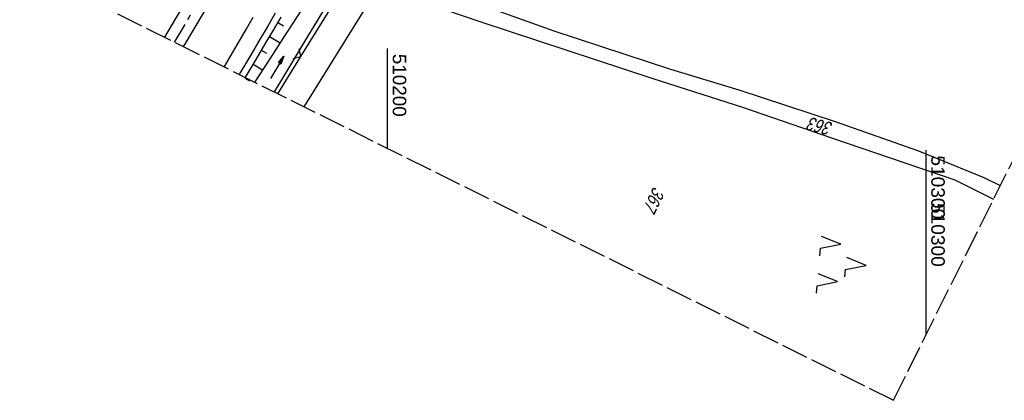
# Model space of a CAD drawing. Extents: x 510037 to 510706, y 460701 to 461658.
# Tile 2 of 34: x 510132 to 510315, y 460701 to 460772. Entities that reach past the tile are written whole.
import ezdxf

# ---------------------------------------------------------------- set-up
doc = ezdxf.new("R2010")
doc.units = 0
doc.header["$LTSCALE"] = 10
doc.header["$MEASUREMENT"] = 0
for name, pattern in [('ACHSE', [5.5, 4, -0.5, 0.5, -0.5]), ('AUSGEZOGEN', [0]), ('LT00', [0]), ('LT14', [0.6, 0.5, -0.1])]:
    doc.linetypes.add(name, pattern=pattern)
doc.layers.get('0').update_dxf_attribs({"linetype": 'LT00'})
for name, color, linetype in [('--EK_FBR', 1, 'LT00'), ('--EL_DFK_AB_L', 21, 'LT00'), ('-AX-093', 35, 'ACHSE'), ('DFK_AB_L', 21, 'LT00'), ('DFK_FLUR_NR', 250, 'LT00'), ('DFK_KATASTER', 250, 'LT00'), ('DFK_NUTZUNG', 250, 'LT00'), ('PFEIL', 140, 'AUSGEZOGEN'), ('V108_AFBR_BAB', 250, 'LT00'), ('V108_BOESCH', 250, 'LT00'), ('V108_BOSCHUNG', 250, 'LT00'), ('V108_GRABEN', 250, 'LT00'), ('V108_LD_MARK', 250, 'LT00'), ('V108_RASTER', 250, 'LT00'), ('V108_ZAUN', 40, 'LT00'), ('V109_AFBR_BAB', 250, 'LT00'), ('V109_BOESCH', 250, 'LT00'), ('V109_BOSCHUNG', 250, 'LT00'), ('V109_GRABEN', 250, 'LT00'), ('V109_LD_MARK', 250, 'LT00'), ('V109_RASTER', 250, 'LT00'), ('V109_ZAUN', 40, 'LT00')]:
    doc.layers.add(name, color=color, linetype=linetype)
doc.layers.add('-BLATT_108-RAND', color=7, linetype='LT14', plot=False)
doc.styles.get("Standard").update_dxf_attribs({"font": 'ARIAL.TTF'})

# ---------------------------------------------------------------- blocks, each defined once
blk = doc.blocks.new('SYMB7221')
at = {"color": 0, "linetype": 'ByBlock'}
for p, q in [((0, 0.435), (-0.11, 0.065)), ((0.11, 0.065), (0, 0.435)), ((0.25, 0.065), (0.11, 0.065)), ((-0.35, -0.065), (-0.46, -0.435)), ((0.35, -0.065), (0.24, -0.435))]:
    blk.add_line(p, q, dxfattribs=at)
for points in [[(-0.1, -0.435), (-0.24, -0.435), (-0.35, -0.065)], [(0.6, -0.435), (0.46, -0.435), (0.35, -0.065)]]:
    blk.add_lwpolyline(points, dxfattribs=at)
blk = doc.blocks.new('Pfreil3')
at = {"layer": 'PFEIL'}
blk.add_hatch(color=256, dxfattribs=at).paths.add_polyline_path([(-1.55, 0.27), (-1.55, -0.27), (0, 0)])
for p, q in [((-1.55, 0), (-4.83, 0)), ((-1.55, -0.27), (-1.55, 0.27)), ((-1.55, 0.27), (0, 0)), ((0, 0), (-1.55, -0.27))]:
    blk.add_line(p, q, dxfattribs=at)
blk = doc.blocks.new('SYMB0024')
at = {"color": 0, "linetype": 'ByBlock'}
for p, q in [((-0.5, 0.5), (0, 0)), ((0, 0), (0.5, 0.5))]:
    blk.add_line(p, q, dxfattribs=at)

msp = doc.modelspace()

# ---------------------------------------------------------------- linework, layer by layer
at = {"layer": '--EK_FBR', "color": 0}
for points in [[(510243.7, 460906.23), (510240.72, 460901.07), (510237.69, 460895.83), (510234.66, 460890.59), (510231.62, 460885.35), (510228.58, 460880.12), (510224.57, 460873.22), (510220.56, 460866.32), (510216.54, 460859.42), (510210.58, 460849.21), (510204.61, 460839.01), (510200.32, 460831.7), (510196.02, 460824.39), (510191.72, 460817.09), (510187.55, 460810.01), (510183.37, 460802.93), (510179.19, 460795.85), (510172.97, 460785.35), (510166.76, 460774.85), (510162.43, 460767.56), (510162.1, 460766.99)], [(510160.68, 460772.2), (510158.62, 460768.73)]]:
    msp.add_lwpolyline(points, dxfattribs=at)
at = {"layer": '--EK_FBR', "color": 2}
for points in [[(510202.06, 460842.58), (510201.07, 460840.88), (510198.52, 460836.52), (510195.97, 460832.15), (510193.41, 460827.79), (510190.85, 460823.42), (510188.3, 460819.06), (510185.78, 460814.76), (510183.27, 460810.47), (510180.75, 460806.17), (510178.23, 460801.88), (510175.71, 460797.59), (510173.23, 460793.38), (510170.74, 460789.17), (510168.25, 460784.97), (510165.76, 460780.77), (510163.27, 460776.57), (510160.68, 460772.2), (510158.62, 460768.73)], [(510205.48, 460840.51), (510204.61, 460839.01), (510200.32, 460831.7), (510196.02, 460824.39), (510191.72, 460817.09), (510187.55, 460810.01), (510183.37, 460802.93), (510179.19, 460795.85), (510172.97, 460785.35), (510166.76, 460774.85), (510162.43, 460767.56), (510162.1, 460766.99)]]:
    msp.add_lwpolyline(points, dxfattribs=at)
at = {"layer": '--EK_FBR'}
msp.add_lwpolyline([(510179.19, 460773.19), (510177.8, 460770.81), (510176.4, 460768.43), (510174.57, 460765.34), (510172.73, 460762.26), (510172.47, 460761.83)], dxfattribs=at)
msp.add_lwpolyline([(510179.19, 460773.19), (510177.8, 460770.81), (510176.4, 460768.43), (510174.57, 460765.34), (510172.73, 460762.26), (510172.47, 460761.83)], dxfattribs=at)
msp.add_lwpolyline([(510179.19, 460773.19), (510177.8, 460770.81), (510176.4, 460768.43), (510174.57, 460765.34), (510172.73, 460762.26), (510172.47, 460761.83)], dxfattribs=at)
at = {"layer": '--EL_DFK_AB_L'}
msp.add_line((510184.52, 460755.83), (510197.67, 460776.99), dxfattribs=at)
at = {"layer": '-AX-093', "ltscale": 0.2}
msp.add_lwpolyline([(510324.88, 461053.05), (510312.54, 461030.98), (510300.15, 461008.94), (510287.72, 460986.92), (510275.22, 460964.94), (510262.68, 460942.98), (510250.09, 460921.05), (510237.46, 460899.15), (510224.77, 460877.27), (510212.05, 460855.43), (510199.27, 460833.6), (510186.46, 460811.81), (510173.6, 460790.03), (510160.71, 460768.28), (510160.43, 460767.82)], dxfattribs=at)
at = {"layer": '-BLATT_108-RAND'}
msp.add_lwpolyline([(510449.46, 461657.25), (510037.07, 460829.27), (510293.97, 460701.31), (510706.36, 461529.3), (510449.46, 461657.25)], dxfattribs=at)
at = {"layer": 'DFK_AB_L'}
msp.add_line((510184.52, 460755.83), (510197.67, 460776.99), dxfattribs=at)
at = {"layer": 'DFK_KATASTER'}
for p, q in [((510201.13, 460777.13), (510217.34, 460771.62)), ((510219.99, 460773.79), (510230.88, 460769.92)), ((510217.34, 460771.62), (510249.29, 460761.1)), ((510230.88, 460769.92), (510252.59, 460762.8)), ((510252.59, 460762.8), (510265.29, 460758.94)), ((510249.29, 460761.1), (510265.93, 460755.76)), ((510265.29, 460758.94), (510283.12, 460753.07)), ((510265.93, 460755.76), (510282.65, 460750.01)), ((510283.12, 460753.07), (510298.63, 460747.66)), ((510282.65, 460750.01), (510299, 460744.4)), ((510298.63, 460747.66), (510310.74, 460742.71)), ((510299, 460744.4), (510305.36, 460742.26)), ((510305.36, 460742.26), (510312.58, 460738.69)), ((510310.74, 460742.71), (510313.82, 460741.18))]:
    msp.add_line(p, q, dxfattribs=at)
at = {"layer": 'V108_AFBR_BAB', "color": 2}
for points in [[(510243.7, 460906.23), (510240.72, 460901.07), (510237.69, 460895.83), (510234.66, 460890.59), (510231.62, 460885.35), (510228.58, 460880.12), (510224.57, 460873.22), (510220.56, 460866.32), (510216.54, 460859.42), (510210.58, 460849.21), (510204.61, 460839.01), (510200.32, 460831.7), (510196.02, 460824.39), (510191.72, 460817.09), (510187.55, 460810.01), (510183.37, 460802.93), (510179.19, 460795.85), (510172.97, 460785.35), (510166.76, 460774.85), (510162.43, 460767.56), (510162.1, 460766.99)], [(510160.68, 460772.2), (510158.62, 460768.73)]]:
    msp.add_lwpolyline(points, dxfattribs=at)
at = {"layer": 'V108_AFBR_BAB'}
msp.add_lwpolyline([(510179.19, 460773.19), (510177.8, 460770.81), (510176.4, 460768.43), (510174.57, 460765.34), (510172.73, 460762.26), (510172.47, 460761.83)], dxfattribs=at)
at = {"layer": 'V108_BOESCH'}
msp.add_lwpolyline([(510180.2, 460772.43), (510178.8, 460770.05), (510177.39, 460767.67), (510175.57, 460764.59), (510173.74, 460761.52), (510173.6, 460761.27)], dxfattribs=at)
at = {"layer": 'V108_BOSCHUNG'}
for p, q in [((510179.64, 460771.48), (510180.68, 460770.86)), ((510178.12, 460768.89), (510180.09, 460767.72)), ((510176.59, 460766.31), (510177.52, 460765.76)), ((510175.06, 460763.73), (510176.83, 460762.68))]:
    msp.add_line(p, q, dxfattribs=at)
at = {"layer": 'V108_GRABEN'}
for points in [[(510188.7, 460774.7), (510187.03, 460771.92), (510185.36, 460769.15), (510183.69, 460766.38), (510182.02, 460763.61), (510180.33, 460760.84), (510178.96, 460758.6)], [(510184.05, 460773.8), (510182.31, 460771.13), (510180.58, 460768.47), (510178.84, 460765.8), (510177.12, 460763.13), (510175.41, 460760.45), (510175.37, 460760.38)]]:
    msp.add_lwpolyline(points, dxfattribs=at)
at = {"layer": 'V108_LD_MARK'}
msp.add_lwpolyline([(510169.71, 460763.2), (510170.58, 460764.68), (510173.83, 460770.31), (510175.05, 460772.43)], dxfattribs=at)
at = {"layer": 'V108_RASTER'}
for p, q in [((510200, 460748.12), (510200, 460766.62)), ((510300, 460738.95), (510300, 460713.42))]:
    msp.add_line(p, q, dxfattribs=at)
at = {"layer": 'V108_ZAUN'}
for p, q in [((510183.95, 460765.14), (510191.84, 460777.9)), ((510179.68, 460758.24), (510183.95, 460765.14))]:
    msp.add_line(p, q, dxfattribs=at)
at = {"layer": 'V109_AFBR_BAB', "color": 0}
for points in [[(510202.06, 460842.58), (510201.07, 460840.88), (510198.52, 460836.52), (510195.97, 460832.15), (510193.41, 460827.79), (510190.85, 460823.42), (510188.3, 460819.06), (510185.78, 460814.76), (510183.27, 460810.47), (510180.75, 460806.17), (510178.23, 460801.88), (510175.71, 460797.59), (510173.23, 460793.38), (510170.74, 460789.17), (510168.25, 460784.97), (510165.76, 460780.77), (510163.27, 460776.57), (510160.68, 460772.2), (510158.62, 460768.73)], [(510205.48, 460840.51), (510204.61, 460839.01), (510200.32, 460831.7), (510196.02, 460824.39), (510191.72, 460817.09), (510187.55, 460810.01), (510183.37, 460802.93), (510179.19, 460795.85), (510172.97, 460785.35), (510166.76, 460774.85), (510162.43, 460767.56), (510162.1, 460766.99)]]:
    msp.add_lwpolyline(points, dxfattribs=at)
at = {"layer": 'V109_AFBR_BAB'}
msp.add_lwpolyline([(510179.19, 460773.19), (510177.8, 460770.81), (510176.4, 460768.43), (510174.57, 460765.34), (510172.73, 460762.26), (510172.47, 460761.83)], dxfattribs=at)
at = {"layer": 'V109_BOESCH'}
msp.add_lwpolyline([(510180.2, 460772.43), (510178.8, 460770.05), (510177.39, 460767.67), (510175.57, 460764.59), (510173.74, 460761.52), (510173.6, 460761.27)], dxfattribs=at)
at = {"layer": 'V109_BOSCHUNG'}
for p, q in [((510179.64, 460771.48), (510180.68, 460770.86)), ((510178.12, 460768.89), (510180.09, 460767.72)), ((510176.59, 460766.31), (510177.52, 460765.76)), ((510175.06, 460763.73), (510176.83, 460762.68)), ((510173.53, 460761.15), (510174.37, 460760.65))]:
    msp.add_line(p, q, dxfattribs=at)
at = {"layer": 'V109_GRABEN'}
for points in [[(510223.48, 460829.58), (510222.97, 460828.81), (510221.21, 460826.16), (510219.45, 460823.49), (510217.69, 460820.82), (510215.94, 460818.15), (510213.1, 460813.78), (510210.28, 460809.4), (510207.47, 460805.03), (510204.68, 460800.64), (510201.91, 460796.25), (510199.16, 460791.84), (510196.43, 460787.43), (510193.72, 460783), (510192.04, 460780.24), (510190.37, 460777.47), (510188.7, 460774.7), (510187.03, 460771.92), (510185.36, 460769.15), (510183.69, 460766.38), (510182.02, 460763.61), (510180.33, 460760.84), (510178.96, 460758.6)], [(510184.05, 460773.8), (510182.31, 460771.13), (510180.58, 460768.47), (510178.84, 460765.8), (510177.12, 460763.13), (510175.41, 460760.45), (510175.37, 460760.38)]]:
    msp.add_lwpolyline(points, dxfattribs=at)
at = {"layer": 'V109_LD_MARK'}
msp.add_lwpolyline([(510169.71, 460763.2), (510170.58, 460764.68), (510173.83, 460770.31), (510175.05, 460772.43)], dxfattribs=at)
at = {"layer": 'V109_RASTER'}
msp.add_line((510300, 460747.78), (510300, 460723.52), dxfattribs=at)
at = {"layer": 'V109_ZAUN'}
msp.add_line((510183.95, 460765.14), (510191.84, 460777.9), dxfattribs=at)
msp.add_lwpolyline([(510179.68, 460758.24), (510183.95, 460765.14)], dxfattribs=at)

# ---------------------------------------------------------------- block references
at = {"layer": 'DFK_NUTZUNG', "xscale": 10.00000000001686, "yscale": 10, "zscale": 10, "rotation": 264.7377100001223}
msp.add_blockref('SYMB7221', (510284.55, 460726.77), dxfattribs=at)
at = {"layer": 'PFEIL', "rotation": 58.92043240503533}
msp.add_blockref('Pfreil3', (510180.78, 460765.21), dxfattribs=at)
at = {"layer": 'V108_ZAUN', "xscale": 2.100000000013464, "yscale": 2.099999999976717, "zscale": 2.1, "rotation": 58.27428999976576}
msp.add_blockref('SYMB0024', (510183.95, 460765.14), dxfattribs=at)
at = {"layer": 'V109_ZAUN', "xscale": 2.09999999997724, "yscale": 2.099999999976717, "zscale": 2.1, "rotation": 58.27575999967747}
msp.add_blockref('SYMB0024', (510183.95, 460765.14), dxfattribs=at)

# ---------------------------------------------------------------- texts
at = {"layer": 'DFK_FLUR_NR', "oblique": 13.754, "width": 0.75}
for s, rotation, p in [('363', 165.5255, (510282.88, 460752.81)), ('367', 243.5238, (510249.47, 460741.13))]:
    msp.add_text(s, height=2.5, rotation=rotation, dxfattribs=at).set_placement(p)
at = {"layer": 'V108_RASTER'}
for s, width, p in [(' 510200', 1.002, (510201, 460766.62)), (' 510300', 1.017, (510301, 460738.95))]:
    msp.add_text(s, height=2.5, rotation=-90.0019, dxfattribs=dict(at, width=width)).set_placement(p)
at = {"layer": 'V109_RASTER', "width": 1.017}
msp.add_text(' 510300', height=2.5, rotation=-90.0012, dxfattribs=at).set_placement((510301, 460747.78))

doc.saveas('drawing.dxf')
